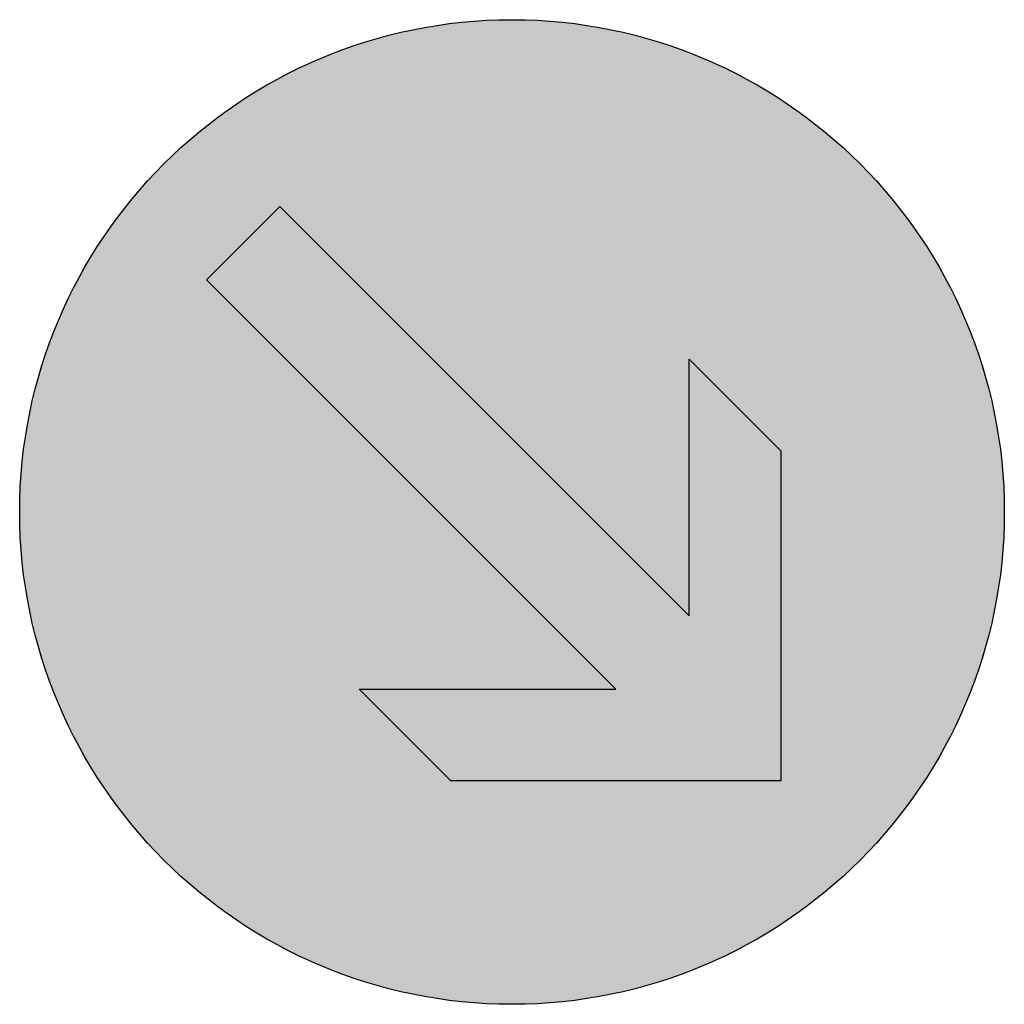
# Model space of a CAD drawing. Header units: metres. Extents: x -0.002 to 0.002, y -0.002 to 0.002.
import ezdxf

# ---------------------------------------------------------------- set-up
doc = ezdxf.new("R2010")
doc.units = ezdxf.units.M
doc.layers.add('VKZ_222-20_flf', color=5, linetype='Continuous')
doc.layers.add('VKZ_222-20_sym', color=7, linetype='Continuous', true_color=0xffffff)

msp = doc.modelspace()

# ---------------------------------------------------------------- hatches: boundary and pattern name
at = {"layer": 'VKZ_222-20_flf'}
h = msp.add_hatch(color=256, dxfattribs=at)
h.dxf.hatch_style = 1
h.paths.add_polyline_path([(0.002, 0, 1), (-0.002, 0, 1)])
at = {"layer": 'VKZ_222-20_flf', "true_color": 0xffffff}
h = msp.add_hatch(color=7, dxfattribs=at)
h.dxf.hatch_style = 1
h.paths.add_polyline_path([(-0.0009428, 0.0012405), (-0.0012405, 0.0009428), (0.0004218, -0.0007195), (-0.0006203, -0.0007195), (-0.0002481, -0.0010917), (0.0010917, -0.0010917), (0.0010917, 0.0002481), (0.0007195, 0.0006203), (0.0007195, -0.0004218)])

# ---------------------------------------------------------------- linework, layer by layer
at = {"layer": 'VKZ_222-20_sym'}
for p, q in [((-0.0012405, 0.0009428), (-0.0009428, 0.0012405)), ((-0.0009428, 0.0012405), (0.0007195, -0.0004218)), ((0.0004218, -0.0007195), (-0.0012405, 0.0009428)), ((0.0007195, -0.0004218), (0.0007195, 0.0006203)), ((0.0007195, 0.0006203), (0.0010917, 0.0002481)), ((0.0010917, 0.0002481), (0.0010917, -0.0010917)), ((-0.0002481, -0.0010917), (-0.0006203, -0.0007195)), ((-0.0006203, -0.0007195), (0.0004218, -0.0007195)), ((0.0010917, -0.0010917), (-0.0002481, -0.0010917))]:
    msp.add_line(p, q, dxfattribs=at)
msp.add_circle((0, 0), 0.002, dxfattribs=at)

doc.saveas('drawing.dxf')
